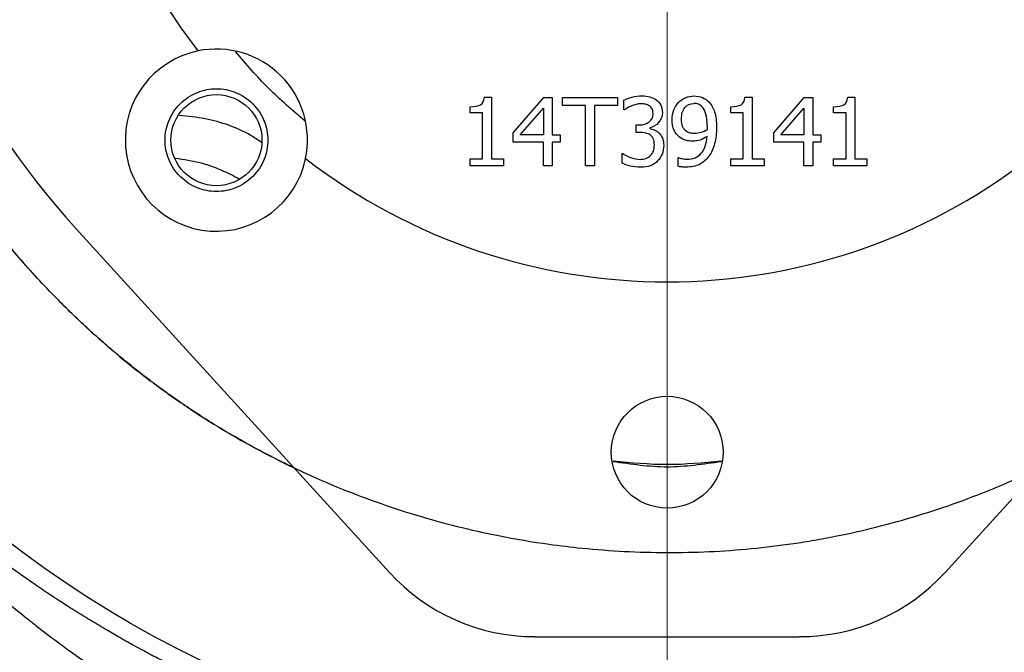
# Model space of a CAD drawing. Header units: inches. Extents: x 0.6 to 16.3, y 0.2 to 11.5.
# Tile 17 of 23: x 11.5 to 13.3, y 5.5 to 6.6. Entities that reach past the tile are written whole.
import ezdxf

# ---------------------------------------------------------------- set-up
doc = ezdxf.new("R2010")
doc.units = ezdxf.units.IN
doc.header["$MEASUREMENT"] = 0
doc.styles.add('SLDTEXTSTYLE0', font='TXT', dxfattribs={"width": 0.75})
doc.dimstyles.new('SLDDIMSTYLE0', dxfattribs={"dimtxt": 0.137795, "dimasz": 0.14, "dimexe": 0, "dimexo": 0.0625, "dimgap": 0.034449, "dimtad": 0, "dimdec": 1, "dimlfac": 1.5, "dimrnd": 1e-09, "dimzin": 12, "dimdsep": 46, "dimtxsty": 'SLDTEXTSTYLE0', "dimblk1": 'CLOSED', "dimblk2": 'CLOSED', "dimsah": 1, "dimcen": 0.09, "dimadec": 0, "dimazin": 3, "dimtfac": 1, "dimtdec": 1, "dimtofl": 0, "dimtmove": 0, "dimatfit": 3, "dimldrblk": 'CLOSED', "dimfxl": 0, "dimfrac": 2, "dimtolj": 1, "dimtzin": 12, "dimarcsym": 0})
doc.dimstyles.new('SLDDIMSTYLE4', dxfattribs={"dimtxt": 0.137795, "dimasz": 0.14, "dimexe": 0, "dimexo": 0.0625, "dimgap": 0.034449, "dimtad": 0, "dimtih": 1, "dimtoh": 1, "dimdec": 1, "dimlfac": 1.5, "dimrnd": 1e-09, "dimzin": 12, "dimdsep": 46, "dimtxsty": 'SLDTEXTSTYLE0', "dimblk1": 'CLOSED', "dimblk2": 'CLOSED', "dimsah": 1, "dimcen": 0.09, "dimadec": 0, "dimazin": 3, "dimtfac": 1, "dimtdec": 1, "dimtofl": 0, "dimtmove": 0, "dimatfit": 3, "dimldrblk": 'CLOSED', "dimfxl": 0, "dimfrac": 2, "dimtolj": 1, "dimtzin": 12, "dimarcsym": 0})
doc.dimstyles.new('SLDDIMSTYLE5', dxfattribs={"dimtxt": 0.137795, "dimasz": 0.14, "dimexe": 0, "dimexo": 0.0625, "dimgap": 0.034449, "dimtad": 0, "dimdec": 1, "dimlfac": 1.5, "dimrnd": 1e-09, "dimzin": 12, "dimdsep": 46, "dimtxsty": 'SLDTEXTSTYLE0', "dimblk1": 'CLOSED', "dimblk2": 'CLOSED', "dimsah": 1, "dimcen": 0.09, "dimadec": 0, "dimazin": 3, "dimtfac": 1, "dimtdec": 1, "dimtmove": 0, "dimatfit": 0, "dimldrblk": 'CLOSED', "dimfxl": 0, "dimfrac": 2, "dimtolj": 1, "dimtzin": 12, "dimarcsym": 0})

# ---------------------------------------------------------------- blocks, each defined once
blk = doc.blocks.new('_Closed')
at = {"color": 0, "linetype": 'ByBlock', "lineweight": -2}
for p, q in [((-1, 0.166667), (0, 0)), ((-1, 0.166667), (-1, -0.166667)), ((0, 0), (-1, -0.166667)), ((0, 0), (-1, 0))]:
    blk.add_line(p, q, dxfattribs=at)
blk = doc.blocks.new('_D_5')
at = {"color": 7, "linetype": 'Continuous', "lineweight": 0}
for p, q in [((14.6933, 6.7211), (14.6933, 3.2663)), ((11.8067, 4.652), (11.8067, 3.2663)), ((13.4557, 3.5041), (13.4137, 3.5041)), ((13.4137, 3.5041), (13.4137, 3.2854)), ((13.7611, 3.5041), (13.8031, 3.5041)), ((13.8031, 3.5041), (13.8031, 3.2854)), ((11.8067, 3.3057), (13.2928, 3.3057)), ((14.6933, 3.3057), (13.924, 3.3057)), ((13.4137, 3.2854), (13.4557, 3.2854)), ((13.8031, 3.2854), (13.7611, 3.2854))]:
    blk.add_line(p, q, dxfattribs=at)
at = {"color": 7, "linetype": 'Continuous', "lineweight": 18, "xscale": 0.14, "yscale": 0.14, "rotation": 180.0000000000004}
blk.add_blockref('_Closed', (11.8067, 3.3057), dxfattribs=at)
at = {"color": 7, "linetype": 'Continuous', "lineweight": 18, "xscale": 0.14, "yscale": 0.14}
blk.add_blockref('_Closed', (14.6933, 3.3057), dxfattribs=at)
at = {"color": 7, "linetype": 'Continuous', "lineweight": 18, "char_height": 0.1378, "attachment_point": 1, "style": 'SLDTEXTSTYLE0'}
for s, insert in [('110', (13.4557, 3.463)), ('4.3', (13.4811, 3.2568))]:
    blk.add_mtext(s, dxfattribs=dict(at, insert=insert))
blk = doc.blocks.new('_D_6')
at = {"color": 7, "linetype": 'Continuous', "lineweight": 0}
for p, q in [((13.1651, 9.2804), (15.5988, 9.2804)), ((15.5595, 9.2804), (15.5595, 6.4723)), ((15.4068, 6.4443), (15.3648, 6.4443)), ((15.3648, 6.4443), (15.3648, 6.2255)), ((15.7122, 6.4443), (15.7542, 6.4443)), ((15.7542, 6.4443), (15.7542, 6.2255)), ((15.3648, 6.2255), (15.4068, 6.2255)), ((15.7542, 6.2255), (15.7122, 6.2255)), ((15.5595, 4.4107), (15.5595, 6.0194)), ((13.8855, 4.4107), (15.5988, 4.4107))]:
    blk.add_line(p, q, dxfattribs=at)
at = {"color": 7, "linetype": 'Continuous', "lineweight": 18, "xscale": 0.14, "yscale": 0.14}
for p, rotation in [((15.5595, 9.2804), 90.0000000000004), ((15.5595, 4.4107), 270.0000000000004)]:
    blk.add_blockref('_Closed', p, dxfattribs=dict(at, rotation=rotation))
at = {"color": 7, "linetype": 'Continuous', "lineweight": 18, "char_height": 0.1378, "attachment_point": 1, "style": 'SLDTEXTSTYLE0'}
for s, insert in [('186', (15.4068, 6.4032)), ('7.3', (15.4322, 6.197))]:
    blk.add_mtext(s, dxfattribs=dict(at, insert=insert))
blk = doc.blocks.new('_D_7')
at = {"color": 7, "linetype": 'Continuous', "lineweight": 0}
for p, q in [((12.64, 6.6628), (12.64, 3.9749)), ((11.8067, 4.652), (11.8067, 3.9749)), ((12.116, 4.2128), (12.074, 4.2128)), ((12.074, 4.2128), (12.074, 3.994)), ((12.3197, 4.2128), (12.3616, 4.2128)), ((12.3616, 4.2128), (12.3616, 3.994)), ((11.8067, 4.0143), (11.5567, 4.0143)), ((12.64, 4.0143), (12.89, 4.0143)), ((12.074, 3.994), (12.116, 3.994)), ((12.3616, 3.994), (12.3197, 3.994))]:
    blk.add_line(p, q, dxfattribs=at)
at = {"color": 7, "linetype": 'Continuous', "lineweight": 18, "xscale": 0.14, "yscale": 0.14}
blk.add_blockref('_Closed', (11.8067, 4.0143, -0.3286), dxfattribs=at)
at = {"color": 7, "linetype": 'Continuous', "lineweight": 18, "xscale": 0.14, "yscale": 0.14, "rotation": 180.0000000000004}
blk.add_blockref('_Closed', (12.64, 4.0143, -0.3286), dxfattribs=at)
at = {"color": 7, "linetype": 'Continuous', "lineweight": 18, "char_height": 0.1378, "attachment_point": 1, "style": 'SLDTEXTSTYLE0'}
for s, insert in [('32', (12.116, 4.1717)), ('1.3', (12.0906, 3.9655))]:
    blk.add_mtext(s, dxfattribs=dict(at, insert=insert))
blk = doc.blocks.new('_D_9')
at = {"color": 7, "linetype": 'Continuous', "lineweight": 0}
for p, q in [((13.2043, 7.2271), (15.1264, 7.2271)), ((15.087, 7.2271), (15.087, 5.7833)), ((14.9343, 5.7553), (14.8923, 5.7553)), ((14.8923, 5.7553), (14.8923, 5.5366)), ((15.2398, 5.7553), (15.2817, 5.7553)), ((15.2817, 5.7553), (15.2817, 5.5366)), ((14.8923, 5.5366), (14.9343, 5.5366)), ((15.2817, 5.5366), (15.2398, 5.5366)), ((15.087, 4.4107), (15.087, 5.3304)), ((13.8855, 4.4107), (15.1264, 4.4107))]:
    blk.add_line(p, q, dxfattribs=at)
at = {"color": 7, "linetype": 'Continuous', "lineweight": 18, "xscale": 0.14, "yscale": 0.14}
for p, rotation in [((15.087, 7.2271, -0.3286), 90.0000000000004), ((15.087, 4.4107, -0.3286), 270.0000000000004)]:
    blk.add_blockref('_Closed', p, dxfattribs=dict(at, rotation=rotation))
at = {"color": 7, "linetype": 'Continuous', "lineweight": 18, "char_height": 0.1378, "attachment_point": 1, "style": 'SLDTEXTSTYLE0'}
for s, insert in [('107', (14.9343, 5.7142)), ('4.2', (14.9598, 5.508))]:
    blk.add_mtext(s, dxfattribs=dict(at, insert=insert))

msp = doc.modelspace()

# ---------------------------------------------------------------- linework, layer by layer
at = {"color": 7, "linetype": 'Continuous', "lineweight": 25}
for p, q in [((12.3054, 6.4808), (12.3184, 6.4808)), ((12.3184, 6.4808), (12.3184, 6.3679)), ((12.3579, 6.4158), (12.414, 6.4804)), ((12.414, 6.4804), (12.4294, 6.4804)), ((12.4294, 6.4804), (12.4294, 6.4117)), ((12.4485, 6.4804), (12.5493, 6.4804)), ((12.4485, 6.4656), (12.4485, 6.4804)), ((12.5493, 6.4804), (12.5493, 6.4656)), ((12.5608, 6.4576), (12.5608, 6.4754)), ((12.7822, 6.4808), (12.7952, 6.4808)), ((12.7952, 6.4808), (12.7952, 6.3679)), ((12.8348, 6.4158), (12.8908, 6.4804)), ((12.8908, 6.4804), (12.9063, 6.4804)), ((12.9063, 6.4804), (12.9063, 6.4117)), ((12.9703, 6.4808), (12.9833, 6.4808)), ((12.9833, 6.4808), (12.9833, 6.3679)), ((12.2795, 6.4519), (12.2795, 6.4634)), ((12.3022, 6.4519), (12.2795, 6.4519)), ((12.3022, 6.3679), (12.3022, 6.4519)), ((12.3711, 6.4117), (12.4133, 6.4606)), ((12.4133, 6.4606), (12.4133, 6.4117)), ((12.4905, 6.4656), (12.4485, 6.4656)), ((12.4905, 6.3551), (12.4905, 6.4656)), ((12.5493, 6.4656), (12.5072, 6.4656)), ((12.5072, 6.4656), (12.5072, 6.3551)), ((12.5618, 6.4576), (12.5608, 6.4576)), ((12.7563, 6.4519), (12.7563, 6.4634)), ((12.7791, 6.4519), (12.7563, 6.4519)), ((12.7791, 6.3679), (12.7791, 6.4519)), ((12.848, 6.4117), (12.8901, 6.4606)), ((12.8901, 6.4606), (12.8901, 6.4117)), ((12.9444, 6.4519), (12.9444, 6.4634)), ((12.9672, 6.4519), (12.9444, 6.4519)), ((12.9672, 6.3679), (12.9672, 6.4519)), ((12.3579, 6.3982), (12.3579, 6.4158)), ((12.583, 6.4161), (12.583, 6.4301)), ((12.583, 6.4301), (12.5886, 6.4301)), ((12.5901, 6.4161), (12.583, 6.4161)), ((12.608, 6.4248), (12.608, 6.4236)), ((12.8348, 6.3982), (12.8348, 6.4158)), ((12.4133, 6.3982), (12.3579, 6.3982)), ((12.4133, 6.4117), (12.3711, 6.4117)), ((12.4133, 6.3551), (12.4133, 6.3982)), ((12.4294, 6.4117), (12.4443, 6.4117)), ((12.4443, 6.3982), (12.4294, 6.3982)), ((12.4294, 6.3982), (12.4294, 6.3551)), ((12.4443, 6.4117), (12.4443, 6.3982)), ((12.8901, 6.3982), (12.8348, 6.3982)), ((12.8901, 6.4117), (12.848, 6.4117)), ((12.8901, 6.3551), (12.8901, 6.3982)), ((12.9063, 6.4117), (12.9212, 6.4117)), ((12.9212, 6.3982), (12.9063, 6.3982)), ((12.9063, 6.3982), (12.9063, 6.3551)), ((12.9212, 6.4117), (12.9212, 6.3982)), ((12.2795, 6.3679), (12.3022, 6.3679)), ((12.2795, 6.3551), (12.2795, 6.3679)), ((12.3184, 6.3679), (12.3406, 6.3679)), ((12.3406, 6.3679), (12.3406, 6.3551)), ((12.5574, 6.3602), (12.5574, 6.378)), ((12.5574, 6.378), (12.5586, 6.378)), ((12.6599, 6.3544), (12.6599, 6.3705)), ((12.6599, 6.3705), (12.6607, 6.3705)), ((12.7563, 6.3551), (12.7563, 6.3679)), ((12.7563, 6.3679), (12.7791, 6.3679)), ((12.7952, 6.3679), (12.8175, 6.3679)), ((12.8175, 6.3679), (12.8175, 6.3551)), ((12.9444, 6.3551), (12.9444, 6.3679)), ((12.9444, 6.3679), (12.9672, 6.3679)), ((12.9833, 6.3679), (13.0056, 6.3679)), ((13.0056, 6.3679), (13.0056, 6.3551)), ((12.3406, 6.3551), (12.2795, 6.3551)), ((12.4294, 6.3551), (12.4133, 6.3551)), ((12.5072, 6.3551), (12.4905, 6.3551)), ((12.8175, 6.3551), (12.7563, 6.3551)), ((12.9063, 6.3551), (12.8901, 6.3551)), ((13.0056, 6.3551), (12.9444, 6.3551)), ((11.5578, 6.2406), (12.1316, 5.6111)), ((13.7222, 6.2406), (13.1484, 5.6111)), ((12.3978, 5.4935), (12.8822, 5.4935))]:
    msp.add_line(p, q, dxfattribs=at)
for centre, radius in [((12.64, 7.2271), 1.9709), ((11.815, 6.4021), 0.0833), ((12.64, 5.8311), 0.1023)]:
    msp.add_circle(centre, radius, dxfattribs=at)
for centre, radius, start, end in [((12.64, 7.2271), 1.0842, 187.9525, 217.6173), ((12.64, 7.2271), 1.4644, 187.6789, 222.3511), ((11.815, 6.4021), 0.1667, 101.7066, 348.2934), ((11.815, 6.4021), 0.1667, 348.2934, 101.7066), ((12.64, 7.2271), 1.0842, 232.3827, 307.6173), ((12.3978, 5.8538), 0.3602, 222.3511, 270), ((12.8822, 5.8538), 0.3602, 270, 317.6489)]:
    msp.add_arc(centre, radius, start, end, dxfattribs=at)
for points, knots in [([(13.326, 8.6504), (13.3208, 8.6528), (13.3104, 8.6578), (13.2947, 8.665), (13.2788, 8.672), (13.2627, 8.6789), (13.2285, 8.6931), (13.1748, 8.7136), (13.1018, 8.7372), (13.0265, 8.7575), (12.9257, 8.7795), (12.7971, 8.7979), (12.6575, 8.8044), (12.5543, 8.801), (12.4753, 8.7945), (12.409, 8.7866), (12.3042, 8.7689), (12.1804, 8.7387), (12.0341, 8.6875), (11.9196, 8.6346), (11.8293, 8.5841), (11.6981, 8.5014), (11.5605, 8.3868), (11.4225, 8.2328), (11.3304, 8.1078), (11.2493, 7.9716), (11.1827, 7.8314), (11.1295, 7.6857), (11.0905, 7.5358), (11.0701, 7.4073), (11.0618, 7.3047), (11.06, 7.2449), (11.0602, 7.2073), (11.0605, 7.1816), (11.062, 7.1383), (11.0687, 7.0484), (11.0881, 6.9209), (11.1266, 6.7709), (11.1795, 6.6252), (11.2351, 6.5084), (11.286, 6.4183), (11.3411, 6.3308), (11.4176, 6.2263), (11.521, 6.1103), (11.6163, 6.0226), (11.6823, 5.9705), (11.7135, 5.9474), (11.7346, 5.9323), (11.7932, 5.8917), (11.8933, 5.8318), (12.0339, 5.7656), (12.1802, 5.7136), (12.311, 5.6809), (12.4128, 5.6637), (12.5153, 5.6515), (12.639, 5.645), (12.7683, 5.651), (12.8517, 5.6611), (12.8901, 5.6669), (12.9157, 5.6712), (12.9858, 5.6842), (13.0991, 5.7127), (13.2456, 5.7655), (13.3861, 5.8321), (13.5194, 5.9119), (13.6233, 5.9887), (13.6918, 6.0475), (13.7271, 6.0803), (13.7455, 6.0982), (13.7665, 6.1189), (13.7922, 6.1455), (13.8269, 6.1837), (13.8829, 6.2497), (13.9397, 6.3265), (13.995, 6.4138), (14.0462, 6.5038), (14.0907, 6.5975), (14.1211, 6.6759), (14.134, 6.7125), (14.1423, 6.7371), (14.156, 6.7802), (14.1732, 6.8427), (14.1868, 6.9034), (14.1964, 6.9544), (14.203, 6.9944), (14.2085, 7.0355), (14.2125, 7.0723), (14.2156, 7.1068), (14.218, 7.1436), (14.2197, 7.1841), (14.22, 7.2124), (14.2201, 7.2271)], [0, 0, 0, 0, 0.002109, 0.004232, 0.006369, 0.00852, 0.010685, 0.019994, 0.029697, 0.038914, 0.048695, 0.067688, 0.086687, 0.100108, 0.105694, 0.115853, 0.124699, 0.144849, 0.162689, 0.181702, 0.191227, 0.20077, 0.238801, 0.256602, 0.276858, 0.295895, 0.314927, 0.333942, 0.352933, 0.371898, 0.381746, 0.390857, 0.393897, 0.395599, 0.400342, 0.409831, 0.428797, 0.447776, 0.46678, 0.485807, 0.495329, 0.504855, 0.523903, 0.542951, 0.562, 0.571531, 0.573915, 0.5763, 0.58107, 0.600156, 0.619202, 0.638223, 0.657233, 0.668773, 0.676248, 0.695264, 0.714299, 0.723833, 0.726218, 0.728605, 0.73338, 0.752476, 0.771559, 0.790628, 0.80967, 0.828673, 0.838161, 0.842901, 0.846404, 0.847637, 0.85373, 0.86006, 0.866609, 0.885628, 0.895154, 0.904685, 0.923746, 0.933278, 0.935661, 0.938043, 0.942807, 0.952347, 0.961899, 0.965719, 0.971452, 0.976824, 0.980994, 0.985073, 0.9896, 0.994573, 1, 1, 1, 1]), ([(11.9568, 5.8029), (11.9422, 5.8099), (11.9109, 5.825), (11.8663, 5.8492), (11.8248, 5.8733), (11.7906, 5.8946), (11.7649, 5.9115), (11.7449, 5.9251), (11.7282, 5.9368), (11.711, 5.9493), (11.6932, 5.9625), (11.6749, 5.9766), (11.6561, 5.9915), (11.638, 6.0063), (11.6178, 6.0233), (11.5971, 6.0415), (11.5736, 6.0628), (11.5492, 6.086), (11.5078, 6.127), (11.4552, 6.184), (11.3973, 6.2548), (11.348, 6.3222), (11.3027, 6.3907), (11.2595, 6.4639), (11.2183, 6.5431), (11.1905, 6.6046), (11.1732, 6.6468), (11.1647, 6.6686), (11.1558, 6.692), (11.1468, 6.717), (11.1378, 6.7437), (11.1258, 6.7812), (11.1133, 6.8247), (11.1021, 6.8691), (11.0926, 6.9111), (11.0825, 6.9616), (11.0729, 7.0234), (11.0653, 7.0915), (11.0609, 7.1592), (11.0595, 7.2331), (11.0621, 7.3105), (11.0691, 7.3911), (11.082, 7.483), (11.1016, 7.5792), (11.1282, 7.6759), (11.1556, 7.7573), (11.1858, 7.8343), (11.2202, 7.9106), (11.2607, 7.9892), (11.3051, 8.0651), (11.3539, 8.139), (11.4018, 8.2038), (11.4586, 8.2733), (11.5149, 8.3348), (11.5731, 8.3913), (11.62, 8.4332), (11.6666, 8.4717), (11.7145, 8.5081), (11.7638, 8.5424), (11.8145, 8.5748), (11.8669, 8.6053), (11.9145, 8.6307), (11.9442, 8.6447), (11.9558, 8.6502)], [0, 0, 0, 0, 0.013725, 0.029419, 0.042949, 0.054312, 0.06351, 0.069009, 0.074763, 0.080771, 0.087032, 0.093548, 0.100317, 0.107339, 0.113339, 0.122638, 0.13067, 0.140168, 0.15113, 0.179978, 0.205762, 0.228485, 0.250717, 0.275234, 0.300399, 0.326214, 0.332366, 0.33897, 0.346026, 0.353534, 0.361493, 0.369905, 0.386842, 0.399761, 0.408661, 0.423304, 0.443355, 0.461569, 0.4813, 0.500745, 0.524083, 0.546811, 0.569239, 0.602633, 0.629836, 0.654047, 0.675272, 0.699886, 0.724809, 0.750046, 0.774359, 0.79973, 0.818215, 0.850269, 0.870232, 0.886907, 0.903483, 0.921361, 0.937817, 0.954357, 0.972217, 0.989166, 1, 1, 1, 1]), ([(11.9775, 6.4367), (11.9545, 6.4564), (11.9086, 6.4957), (11.8693, 6.5416), (11.8497, 6.5645)], [0, 0, 0, 0, 0.500258, 1, 1, 1, 1]), ([(11.815, 6.3081), (11.821, 6.3081), (11.8328, 6.3092), (11.8503, 6.3144), (11.867, 6.323), (11.882, 6.3352), (11.8942, 6.3502), (11.9028, 6.3669), (11.908, 6.3844), (11.9096, 6.4021), (11.908, 6.4199), (11.9028, 6.4374), (11.8942, 6.4541), (11.882, 6.4691), (11.867, 6.4813), (11.8503, 6.4899), (11.8328, 6.4951), (11.815, 6.4967), (11.7973, 6.4951), (11.7798, 6.4899), (11.7631, 6.4813), (11.7481, 6.4691), (11.7359, 6.4541), (11.7273, 6.4374), (11.7221, 6.4199), (11.7205, 6.4021), (11.7221, 6.3844), (11.7273, 6.3669), (11.7359, 6.3501), (11.7481, 6.3352), (11.7631, 6.323), (11.7798, 6.3144), (11.7973, 6.3092), (11.8091, 6.3081), (11.815, 6.3081)], [0, 0, 0, 0, 0.029995, 0.060003, 0.092514, 0.125001, 0.157512, 0.189999, 0.220011, 0.250001, 0.280013, 0.310003, 0.342514, 0.375001, 0.407512, 0.439999, 0.470011, 0.500001, 0.530013, 0.560003, 0.592514, 0.625001, 0.657512, 0.689999, 0.720011, 0.750001, 0.780013, 0.810003, 0.842514, 0.875001, 0.907512, 0.939999, 0.969993, 1, 1, 1, 1]), ([(12.2795, 6.4634), (12.2881, 6.4634), (12.2944, 6.4646), (12.3025, 6.4695), (12.3048, 6.4741), (12.3054, 6.4808)], [0, 0, 0, 0, 1, 1, 2, 2, 2, 2]), ([(12.5608, 6.4754), (12.5645, 6.4773), (12.5694, 6.4791), (12.582, 6.4823), (12.5879, 6.4831), (12.5935, 6.4831)], [0, 0, 0, 0, 1, 1, 2, 2, 2, 2]), ([(12.5935, 6.4831), (12.5992, 6.4831), (12.6042, 6.4825), (12.6126, 6.4802), (12.6165, 6.4784), (12.6199, 6.476)], [0, 0, 0, 0, 1, 1, 2, 2, 2, 2]), ([(12.6199, 6.476), (12.6236, 6.4733), (12.6264, 6.4701), (12.6302, 6.4624), (12.6311, 6.458), (12.6311, 6.4528)], [0, 0, 0, 0, 1, 1, 2, 2, 2, 2]), ([(12.649, 6.4397), (12.649, 6.4461), (12.65, 6.452), (12.6542, 6.4627), (12.6571, 6.4673), (12.6608, 6.4712)], [0, 0, 0, 0, 1, 1, 2, 2, 2, 2]), ([(12.6608, 6.4712), (12.6642, 6.4749), (12.6685, 6.4778), (12.6786, 6.4819), (12.6837, 6.483), (12.6888, 6.483)], [0, 0, 0, 0, 1, 1, 2, 2, 2, 2]), ([(12.6661, 6.4404), (12.6661, 6.4498), (12.6681, 6.4569), (12.6763, 6.4668), (12.6818, 6.4693), (12.6887, 6.4693)], [0, 0, 0, 0, 1, 1, 2, 2, 2, 2]), ([(12.7044, 6.4622), (12.702, 6.4649), (12.6995, 6.4667), (12.6944, 6.4688), (12.6917, 6.4693), (12.6887, 6.4693)], [0, 0, 0, 0, 1, 1, 2, 2, 2, 2]), ([(12.6888, 6.483), (12.6946, 6.483), (12.6998, 6.482), (12.7091, 6.4782), (12.7132, 6.4754), (12.7166, 6.4717)], [0, 0, 0, 0, 1, 1, 2, 2, 2, 2]), ([(12.7166, 6.4717), (12.721, 6.4671), (12.7243, 6.4611), (12.7291, 6.4462), (12.7302, 6.4367), (12.7302, 6.4253)], [0, 0, 0, 0, 1, 1, 2, 2, 2, 2]), ([(12.7563, 6.4634), (12.7649, 6.4634), (12.7713, 6.4646), (12.7794, 6.4695), (12.7817, 6.4741), (12.7822, 6.4808)], [0, 0, 0, 0, 1, 1, 2, 2, 2, 2]), ([(12.9444, 6.4634), (12.953, 6.4634), (12.9594, 6.4646), (12.9675, 6.4695), (12.9698, 6.4741), (12.9703, 6.4808)], [0, 0, 0, 0, 1, 1, 2, 2, 2, 2]), ([(12.5742, 6.4646), (12.5715, 6.4634), (12.5692, 6.4623), (12.5652, 6.4598), (12.5634, 6.4587), (12.5618, 6.4576)], [0, 0, 0, 0, 1, 1, 2, 2, 2, 2]), ([(12.5922, 6.4686), (12.5892, 6.4686), (12.5861, 6.4682), (12.5801, 6.4667), (12.5771, 6.4657), (12.5742, 6.4646)], [0, 0, 0, 0, 1, 1, 2, 2, 2, 2]), ([(12.5886, 6.4301), (12.5961, 6.4301), (12.6022, 6.4319), (12.6117, 6.439), (12.6141, 6.4442), (12.6141, 6.4511)], [0, 0, 0, 0, 1, 1, 2, 2, 2, 2]), ([(12.6075, 6.4647), (12.6054, 6.4661), (12.603, 6.4671), (12.5979, 6.4683), (12.5951, 6.4686), (12.5922, 6.4686)], [0, 0, 0, 0, 1, 1, 2, 2, 2, 2]), ([(12.6141, 6.4511), (12.6141, 6.4543), (12.6134, 6.457), (12.611, 6.4615), (12.6094, 6.4633), (12.6075, 6.4647)], [0, 0, 0, 0, 1, 1, 2, 2, 2, 2]), ([(12.6311, 6.4528), (12.6311, 6.4459), (12.6288, 6.4398), (12.6198, 6.4294), (12.6143, 6.4261), (12.608, 6.4248)], [0, 0, 0, 0, 1, 1, 2, 2, 2, 2]), ([(12.7133, 6.429), (12.7133, 6.4375), (12.7125, 6.4444), (12.7094, 6.4551), (12.7072, 6.4592), (12.7044, 6.4622)], [0, 0, 0, 0, 1, 1, 2, 2, 2, 2]), ([(12.6626, 6.4077), (12.6581, 6.4112), (12.6547, 6.4155), (12.6501, 6.426), (12.649, 6.4323), (12.649, 6.4397)], [0, 0, 0, 0, 1, 1, 2, 2, 2, 2]), ([(12.6746, 6.4186), (12.6716, 6.421), (12.6694, 6.4239), (12.6667, 6.4308), (12.6661, 6.4351), (12.6661, 6.4404)], [0, 0, 0, 0, 1, 1, 2, 2, 2, 2]), ([(12.609, 6.4117), (12.6066, 6.4134), (12.6038, 6.4145), (12.5974, 6.4158), (12.5939, 6.4161), (12.5901, 6.4161)], [0, 0, 0, 0, 1, 1, 2, 2, 2, 2]), ([(12.608, 6.4236), (12.6106, 6.423), (12.6134, 6.4221), (12.6195, 6.4197), (12.6222, 6.4179), (12.6248, 6.4154)], [0, 0, 0, 0, 1, 1, 2, 2, 2, 2]), ([(12.6248, 6.4154), (12.6274, 6.4131), (12.6295, 6.41), (12.6327, 6.4024), (12.6336, 6.3978), (12.6336, 6.3923)], [0, 0, 0, 0, 1, 1, 2, 2, 2, 2]), ([(12.6905, 6.4142), (12.6874, 6.4142), (12.6845, 6.4145), (12.6792, 6.4157), (12.6768, 6.4168), (12.6746, 6.4186)], [0, 0, 0, 0, 1, 1, 2, 2, 2, 2]), ([(12.713, 6.4211), (12.7099, 6.419), (12.7062, 6.4173), (12.698, 6.4148), (12.6941, 6.4142), (12.6905, 6.4142)], [0, 0, 0, 0, 1, 1, 2, 2, 2, 2]), ([(12.7133, 6.429), (12.7133, 6.4274), (12.7132, 6.4258), (12.7131, 6.423), (12.713, 6.4219), (12.713, 6.4211)], [0, 0, 0, 0, 1, 1, 2, 2, 2, 2]), ([(12.7302, 6.4253), (12.7302, 6.4149), (12.7291, 6.4051), (12.7244, 6.3866), (12.721, 6.3788), (12.7164, 6.3727)], [0, 0, 0, 0, 1, 1, 2, 2, 2, 2]), ([(12.6165, 6.3935), (12.6165, 6.398), (12.6158, 6.4018), (12.6132, 6.4077), (12.6113, 6.41), (12.609, 6.4117)], [0, 0, 0, 0, 1, 1, 2, 2, 2, 2]), ([(12.6868, 6.4003), (12.6822, 6.4003), (12.678, 6.4008), (12.6703, 6.4028), (12.6665, 6.4048), (12.6626, 6.4077)], [0, 0, 0, 0, 1, 1, 2, 2, 2, 2]), ([(12.6763, 6.3672), (12.6873, 6.3672), (12.6959, 6.3708), (12.7084, 6.3853), (12.712, 6.3956), (12.7129, 6.409)], [0, 0, 0, 0, 1, 1, 2, 2, 2, 2]), ([(12.7129, 6.409), (12.7084, 6.406), (12.7041, 6.4038), (12.696, 6.401), (12.6916, 6.4003), (12.6868, 6.4003)], [0, 0, 0, 0, 1, 1, 2, 2, 2, 2]), ([(12.6096, 6.374), (12.6118, 6.3765), (12.6135, 6.3792), (12.6159, 6.3852), (12.6165, 6.389), (12.6165, 6.3935)], [0, 0, 0, 0, 1, 1, 2, 2, 2, 2]), ([(12.6336, 6.3923), (12.6336, 6.3867), (12.6326, 6.3815), (12.6287, 6.3719), (12.626, 6.3677), (12.6225, 6.364)], [0, 0, 0, 0, 1, 1, 2, 2, 2, 2]), ([(11.7393, 6.3694), (11.7555, 6.367), (11.7811, 6.3633), (11.8123, 6.3525), (11.8327, 6.3433), (11.8471, 6.3368), (11.8546, 6.3324), (11.8572, 6.3309)], [0, 0, 0, 0, 0.391539, 0.619663, 0.790075, 0.929796, 1, 1, 1, 1]), ([(12.5586, 6.378), (12.5621, 6.3754), (12.5669, 6.3729), (12.5788, 6.3682), (12.5847, 6.367), (12.5906, 6.367)], [0, 0, 0, 0, 1, 1, 2, 2, 2, 2]), ([(12.5906, 6.367), (12.594, 6.367), (12.5975, 6.3675), (12.6044, 6.3697), (12.6073, 6.3715), (12.6096, 6.374)], [0, 0, 0, 0, 1, 1, 2, 2, 2, 2]), ([(12.6225, 6.364), (12.6188, 6.3603), (12.6144, 6.3574), (12.604, 6.3534), (12.5982, 6.3525), (12.5916, 6.3525)], [0, 0, 0, 0, 1, 1, 2, 2, 2, 2]), ([(12.6607, 6.3705), (12.6621, 6.3697), (12.6643, 6.369), (12.6703, 6.3675), (12.6733, 6.3672), (12.6763, 6.3672)], [0, 0, 0, 0, 1, 1, 2, 2, 2, 2]), ([(12.7164, 6.3727), (12.7116, 6.3662), (12.7058, 6.3612), (12.6923, 6.3544), (12.684, 6.3527), (12.6741, 6.3527)], [0, 0, 0, 0, 1, 1, 2, 2, 2, 2]), ([(12.5916, 6.3525), (12.5853, 6.3525), (12.5791, 6.3532), (12.5668, 6.3563), (12.5616, 6.3581), (12.5574, 6.3602)], [0, 0, 0, 0, 1, 1, 2, 2, 2, 2]), ([(12.6741, 6.3527), (12.6718, 6.3527), (12.6695, 6.3528), (12.6644, 6.3533), (12.662, 6.3537), (12.6599, 6.3544)], [0, 0, 0, 0, 1, 1, 2, 2, 2, 2]), ([(12.5409, 5.8155), (12.5739, 5.8122), (12.64, 5.8057), (12.7061, 5.8122), (12.7392, 5.8155)], [0, 0, 0, 0, 0.499798, 1, 1, 1, 1]), ([(12.5411, 5.8144), (12.574, 5.8095), (12.64, 5.7997), (12.706, 5.8095), (12.7389, 5.8144)], [0, 0, 0, 0, 0.499987, 1, 1, 1, 1]), ([(11.7312, 5.4417), (11.728, 5.4433), (11.7211, 5.4469), (11.7099, 5.4527), (11.6959, 5.4601), (11.6804, 5.4684), (11.6655, 5.4765), (11.6521, 5.4839), (11.6356, 5.4933), (11.6135, 5.5062), (11.5914, 5.5194), (11.5729, 5.5306), (11.5615, 5.5375), (11.5517, 5.5435), (11.5427, 5.5493), (11.5271, 5.5594), (11.5049, 5.5741), (11.4794, 5.5915), (11.4585, 5.6061), (11.443, 5.617), (11.4316, 5.6251), (11.4197, 5.6337), (11.404, 5.6453), (11.3869, 5.6583), (11.3721, 5.6698), (11.3606, 5.6787), (11.3493, 5.6877), (11.3354, 5.6988), (11.3261, 5.7064), (11.3211, 5.7104)], [0, 0, 0, 0, 0.019945, 0.043238, 0.070756, 0.108539, 0.141759, 0.166013, 0.195145, 0.248604, 0.311019, 0.342222, 0.373391, 0.38852, 0.408946, 0.435663, 0.497909, 0.566839, 0.622715, 0.654049, 0.68543, 0.710767, 0.748292, 0.811229, 0.852371, 0.874193, 0.911123, 0.95312, 1, 1, 1, 1])]:
    msp.add_open_spline(points, degree=3, knots=knots, dxfattribs=at)
at = {"color": 8, "linetype": 'Continuous', "lineweight": 25}
for points, knots in [([(11.8978, 6.3979), (11.8912, 6.4023), (11.8599, 6.4229), (11.8081, 6.4408), (11.7629, 6.4458), (11.747, 6.4475)], [0, 0, 0, 0, 0.148803, 0.701068, 1, 1, 1, 1]), ([(11.3457, 5.6329), (11.3463, 5.6324), (11.3539, 5.6253), (11.3692, 5.6113), (11.3913, 5.5916), (11.4146, 5.5713), (11.4409, 5.5492), (11.4674, 5.5276), (11.4991, 5.5027), (11.533, 5.4772), (11.5728, 5.4487), (11.6127, 5.4216), (11.6534, 5.3954), (11.6813, 5.3786), (11.6949, 5.3705)], [0, 0, 0, 0, 0.006577, 0.083137, 0.15832, 0.228814, 0.309091, 0.403355, 0.467343, 0.584662, 0.687998, 0.790634, 0.898397, 1, 1, 1, 1])]:
    msp.add_open_spline(points, degree=3, knots=knots, dxfattribs=at)

# ---------------------------------------------------------------- dimensions: what is measured, and where the dimension line sits
at = {"color": 7, "linetype": 'Continuous', "lineweight": 18}
for base, p1, picture, middle in [((15.5595, 4.4107), (13.1257, 9.2804), '_D_6', (15.5595, 6.2458)), ((15.087, 4.4107), (13.1649, 7.2271), '_D_9', (15.087, 5.5568))]:
    dim = msp.add_linear_dim(base=base, p1=p1, p2=(13.8461, 4.4107), angle=90, dimstyle='SLDDIMSTYLE4', dxfattribs=at)
    dim.commit()
    dim.dimension.update_dxf_attribs({"geometry": picture, "text_midpoint": middle, "dimtype": 160})
for base, p1, p2, dimstyle, picture, middle in [((14.6933, 3.3057), (11.8067, 4.6914), (14.6933, 6.7605), 'SLDDIMSTYLE0', '_D_5', (13.6084, 3.3057)), ((11.8067, 4.0143), (12.64, 6.7022), (11.8067, 4.6914), 'SLDDIMSTYLE5', '_D_7', (12.2178, 4.0143))]:
    dim = msp.add_linear_dim(base=base, p1=p1, p2=p2, dimstyle=dimstyle, dxfattribs=at)
    dim.commit()
    dim.dimension.update_dxf_attribs({"geometry": picture, "text_midpoint": middle, "dimtype": 160})

doc.saveas('drawing.dxf')
